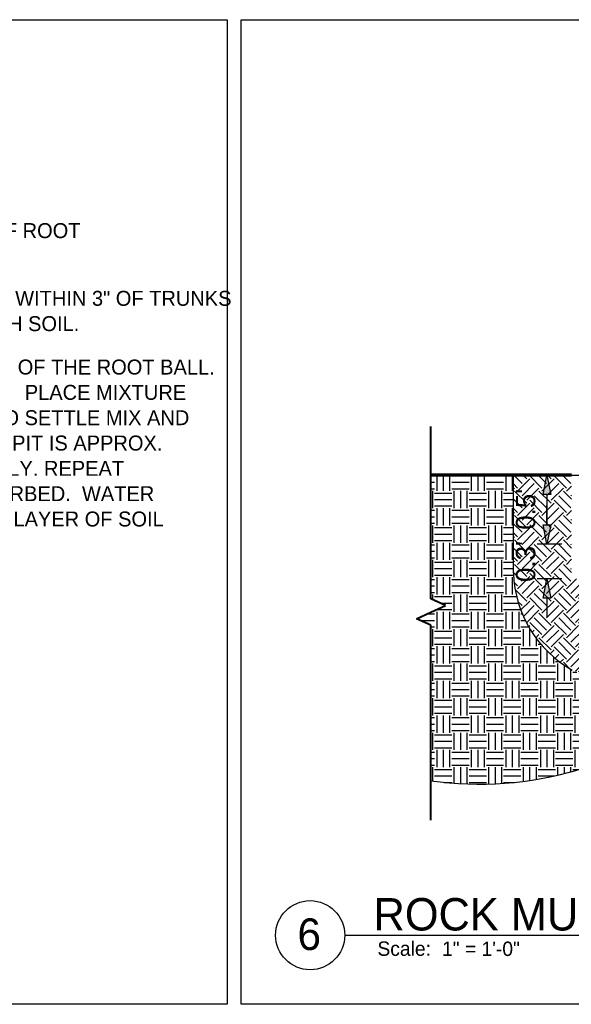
# Paper-space layout '113851PD001' of a CAD drawing. Header units: feet. Extents: x -1 to 187, y -1 to 115.
# Tile 28 of 32: x 21.71 to 25.7, y 5.13 to 12.26. Entities that reach past the tile are written whole.
import ezdxf

# ---------------------------------------------------------------- set-up
doc = ezdxf.new("R2010")
doc.units = ezdxf.units.FT
doc.header["$MEASUREMENT"] = 0
for name, color, linetype, plot in [('MA_Defpoints - soil edge guideline', 60, 'Continuous', False), ('MA_Detail - Defpoints - soil edge', 60, 'Continuous', False), ('MA_Detail - frame', 92, 'Continuous', False)]:
    doc.layers.add(name, color=color, linetype=linetype, plot=plot)
for name, color, linetype in [('MA_Detail - earth_disturbed_hatch', 251, 'Continuous'), ('MA_Detail - earth_undisturbed_hatch', 252, 'Continuous'), ('MA_Detail - title', 7, 'Continuous'), ('SH_Text', 7, 'Continuous')]:
    doc.layers.add(name, color=color, linetype=linetype)
for name, color, linetype, lineweight in [('MA_Detail - finish grade', 7, 'Continuous', 70), ('MA_Detail - matchline', 1, 'Continuous', 40), ('MA_Detail - text - label', 7, 'Continuous', 9)]:
    doc.layers.add(name, color=color, linetype=linetype, lineweight=lineweight)
doc.styles.add('MA - 1-2 inch text', font='GOTHIC.TTF', dxfattribs={"height": 2.5})
doc.styles.add('MA detail number', font='GOTHIC.TTF')
doc.styles.add('ols - plant details', font='GOTHIC.TTF', dxfattribs={"height": 1.3})
doc.styles.add('Slanted-Normal', font='font31.shx', dxfattribs={"height": 0.14})
doc.dimstyles.new('Dec-1  Slanted', dxfattribs={"dimtxt": 0.14, "dimasz": 0.14, "dimexe": 0.07000000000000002, "dimexo": 0.07000000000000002, "dimgap": 0.07000000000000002, "dimtad": 1, "dimdec": 1, "dimzin": 3, "dimdsep": 46, "dimtxsty": 'Slanted-Normal', "dimblk": 'Dim1', "dimcen": 0, "dimclrd": 95, "dimclre": 95, "dimclrt": 7, "dimadec": 1, "dimazin": 3, "dimtfac": 1, "dimtdec": 1, "dimtix": 1, "dimtofl": 0, "dimtmove": 1, "dimatfit": 3, "dimldrblk": 'Dim1', "dimfxl": 1, "dimtolj": 1, "dimtzin": 0, "dimlwd": -1, "dimlwe": -1, "dimarcsym": 0})

# ---------------------------------------------------------------- blocks, each defined once
blk = doc.blocks.new('Dim1')
h = blk.add_hatch(color=4)
h.dxf.hatch_style = 1
h.paths.add_polyline_path([(0, 0), (-1.000000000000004, -0.1999999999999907), (-1.000000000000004, 0.1999999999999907)])
at = {"color": 4}
blk.add_lwpolyline([(0, 0), (-1.000000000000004, -0.1999999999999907), (-1.000000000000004, 0.1999999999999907), (0, 0)], dxfattribs=at)
blk = doc.blocks.new('*D1016')
at = {"layer": 'Defpoints', "color": 0, "ltscale": 0.5, "transparency": 16777216}
for p in [(25.69938123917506, 8.96221129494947), (25.52186825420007, 8.462211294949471), (25.69938123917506, 8.462211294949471)]:
    blk.add_point(p, dxfattribs=at)
at = {"layer": 'SH_Text', "color": 95, "linetype": 'Continuous', "ltscale": 0.5, "transparency": 16777216}
for p, q in [((25.62938123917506, 8.96221129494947), (25.45186825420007, 8.96221129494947)), ((25.52186825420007, 8.822211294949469), (25.52186825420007, 8.602211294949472)), ((25.62938123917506, 8.462211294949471), (25.45186825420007, 8.462211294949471))]:
    blk.add_line(p, q, dxfattribs=at)
at = {"layer": 'SH_Text', "color": 95, "ltscale": 0.5, "transparency": 16777216, "xscale": 0.14, "yscale": 0.14, "zscale": 0.14}
for p, rotation in [((25.52186825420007, 8.96221129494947), 90), ((25.52186825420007, 8.462211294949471), 270)]:
    blk.add_blockref('Dim1', p, dxfattribs=dict(at, rotation=rotation))
at = {"layer": 'SH_Text', "color": 7, "ltscale": 0.5, "transparency": 16777216, "insert": (25.36853492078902, 8.714931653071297), "char_height": 0.14, "attachment_point": 5, "rotation": 90, "style": 'Slanted-Normal'}
blk.add_mtext("\\A1;0.5'", dxfattribs=at)
blk = doc.blocks.new('*D1017')
at = {"layer": 'Defpoints', "color": 0, "ltscale": 0.5, "transparency": 16777216}
for p in [(25.69660493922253, 8.462211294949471), (25.52186825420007, 8.212211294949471), (25.69938123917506, 8.212211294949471)]:
    blk.add_point(p, dxfattribs=at)
at = {"layer": 'SH_Text', "color": 95, "linetype": 'Continuous', "ltscale": 0.5, "transparency": 16777216}
for p, q in [((25.52186825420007, 8.602211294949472), (25.52186825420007, 8.74221129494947)), ((25.62660493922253, 8.462211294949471), (25.45186825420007, 8.462211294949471)), ((25.62938123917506, 8.212211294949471), (25.45186825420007, 8.212211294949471)), ((25.52186825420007, 8.07221129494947), (25.52186825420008, 7.932211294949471))]:
    blk.add_line(p, q, dxfattribs=at)
at = {"layer": 'SH_Text', "color": 95, "ltscale": 0.5, "transparency": 16777216, "xscale": 0.14, "yscale": 0.14, "zscale": 0.14}
for p, rotation in [((25.52186825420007, 8.462211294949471), 270), ((25.52186825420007, 8.212211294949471), 90)]:
    blk.add_blockref('Dim1', p, dxfattribs=dict(at, rotation=rotation))
at = {"layer": 'SH_Text', "color": 7, "ltscale": 0.5, "transparency": 16777216, "insert": (25.36853492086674, 8.337211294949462), "char_height": 0.14, "attachment_point": 5, "rotation": 90, "style": 'Slanted-Normal'}
blk.add_mtext("\\A1;0.3'", dxfattribs=at)

psp = doc.layouts.new('113851PD001')

# ---------------------------------------------------------------- hatches: boundary and pattern name
at = {"layer": 'MA_Detail - earth_disturbed_hatch'}
h = psp.add_hatch(dxfattribs=at)
h.set_pattern_fill('EARTH', color=256, scale=6, angle=-45.00000000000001)
h.set_pattern_definition([(315, (23.09923797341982, 5.598125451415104), (0.1767766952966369, -3.2473352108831e-17), [0.125, -0.125]), (315, (23.13238360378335, 5.631271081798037), (0.1767766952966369, -3.2473352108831e-17), [0.125, -0.125]), (315, (23.16552923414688, 5.664416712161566), (0.1767766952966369, -3.2473352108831e-17), [0.125, -0.125]), (44.99999999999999, (23.18762632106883, 5.664416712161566), (5.097706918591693e-17, 0.1767766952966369), [0.125, -0.125]), (44.99999999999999, (23.22077195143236, 5.631271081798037), (5.097706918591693e-17, 0.1767766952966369), [0.125, -0.125]), (44.99999999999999, (23.25391758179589, 5.598125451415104), (5.097706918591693e-17, 0.1767766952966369), [0.125, -0.125])])
edge = h.paths.add_edge_path()
edge.add_ellipse((26.10031406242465, 8.377478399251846), major_axis=(0.647995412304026, 0.647995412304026), ratio=0.999999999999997, start_angle=199.416460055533, end_angle=222.1458265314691)
edge.add_line((26.0546825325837, 7.462211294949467), (27.19938123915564, 7.462211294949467))
edge.add_line((27.19938123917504, 7.462211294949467), (27.19938123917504, 8.212211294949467))
edge.add_line((27.19938123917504, 8.212211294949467), (25.69938123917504, 8.212211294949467))
edge.add_line((25.69938123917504, 8.212211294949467), (25.69938123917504, 8.745959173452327))
edge.add_line((25.69938123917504, 8.745959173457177), (25.69897784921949, 8.74640023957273))
edge.add_line((25.69897784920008, 8.746400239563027), (25.69932687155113, 8.842677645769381))
edge.add_line((25.69932687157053, 8.842677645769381), (25.69938123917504, 8.842693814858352))
edge.add_line((25.69938123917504, 8.842693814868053), (25.69938123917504, 8.962211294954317))
edge.add_line((25.69938123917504, 8.962211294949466), (25.27974977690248, 8.962211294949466))
edge.add_line((25.27974977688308, 8.962211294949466), (25.27974977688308, 8.251854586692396))
edge.add_ellipse((26.11817130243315, 8.280809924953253), major_axis=(-0.5932069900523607, 0.5932069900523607), ratio=0.9999999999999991, start_angle=46.97795443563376, end_angle=105.4623101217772)
at = {"layer": 'MA_Detail - earth_undisturbed_hatch'}
h = psp.add_hatch(dxfattribs=at)
h.set_pattern_fill('EARTH', color=256, scale=6, angle=-90.00000000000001, style=0)
h.set_pattern_definition([(270, (23.09923797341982, 5.598125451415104), (0.125, -0.125), [0.125, -0.125]), (270, (23.14611297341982, 5.598125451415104), (0.125, -0.125), [0.125, -0.125]), (270, (23.19298797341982, 5.598125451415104), (0.125, -0.125), [0.125, -0.125]), (360, (23.20861297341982, 5.582500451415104), (0.125, 0.125), [0.125, -0.125]), (360, (23.20861297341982, 5.535625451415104), (0.125, 0.125), [0.125, -0.125]), (360, (23.20861297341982, 5.488750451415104), (0.125, 0.125), [0.125, -0.125])])
edge = h.paths.add_edge_path()
edge.add_ellipse((26.23336788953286, 5.121914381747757), major_axis=(1.25542099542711, 1.25542099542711), ratio=0.9999999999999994, start_angle=382.8955957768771, end_angle=421.3731127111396, ccw=False)
edge.add_ellipse((27.40065745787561, 8.121462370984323), major_axis=(-1.020825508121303, 1.020825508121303), ratio=0.9999999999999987, start_angle=114.7700997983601, end_angle=187.8174397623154)
edge.add_ellipse((29.20368132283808, 6.722304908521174), major_axis=(-0.5931165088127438, 0.5931165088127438), ratio=0.9999999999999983, start_angle=-16.897706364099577, end_angle=6.1054860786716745, ccw=False)
edge.add_line((28.8085700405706, 7.462211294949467), (27.69938123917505, 7.462211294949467))
edge.add_line((27.69938123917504, 7.462211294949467), (27.19938123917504, 7.462211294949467))
edge.add_line((27.19938123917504, 7.462211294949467), (26.0546825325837, 7.462211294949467))
edge.add_ellipse((26.10031406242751, 8.377478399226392), major_axis=(0.6479954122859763, 0.6479954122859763), ratio=0.9999999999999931, start_angle=199.4164600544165, end_angle=222.1458265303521, ccw=False)
edge.add_ellipse((26.11817130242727, 8.280809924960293), major_axis=(0.5932069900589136, 0.5932069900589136), ratio=0.9999999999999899, start_angle=136.977954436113, end_angle=195.4623101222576, ccw=False)
edge.add_line((25.27974977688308, 8.251854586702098), (25.27974977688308, 8.962211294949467))
edge.add_line((25.27974977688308, 8.962211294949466), (24.6831161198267, 8.962211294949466))
edge.add_line((24.6831161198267, 8.962211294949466), (24.6831161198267, 8.067845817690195))
edge.add_line((24.6831161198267, 8.067845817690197), (24.78833016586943, 8.019682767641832))
edge.add_line((24.78833016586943, 8.019682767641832), (24.6831161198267, 7.971519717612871))
edge.add_line((24.6831161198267, 7.971519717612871), (24.57790207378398, 7.923356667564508))
edge.add_line((24.57790207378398, 7.923356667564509), (24.6831161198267, 7.875193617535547))
edge.add_line((24.6831161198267, 7.875193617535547), (24.68304670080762, 6.750527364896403))
edge.add_ellipse((25.03359128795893, 9.234708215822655), major_axis=(1.773983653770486, 1.773983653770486), ratio=0.9999999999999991, start_angle=216.9679820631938, end_angle=241.1849436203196)

# ---------------------------------------------------------------- linework, layer by layer
at = {"layer": 'MA_Defpoints - soil edge guideline'}
psp.add_line((25.69660493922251, 8.962211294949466), (27.24104790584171, 8.962211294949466), dxfattribs=at)
psp.add_ellipse((25.03359128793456, 9.234708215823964), major_axis=(-1.773983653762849, 1.773983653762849), ratio=0.9999999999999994, start_param=2.216037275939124, end_param=2.641397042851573, dxfattribs=at)
at = {"layer": 'MA_Detail - Defpoints - soil edge'}
for p, q in [((25.27974977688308, 8.251854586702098), (25.27974977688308, 8.962211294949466)), ((25.27974977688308, 8.962211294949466), (25.69660493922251, 8.962211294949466))]:
    psp.add_line(p, q, dxfattribs=at)
psp.add_ellipse((26.11817130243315, 8.280809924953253), major_axis=(-0.5932069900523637, 0.5932069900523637), ratio=0.9999999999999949, start_param=0.8199199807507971, end_param=1.840664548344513, dxfattribs=at)
at = {"layer": 'MA_Detail - earth_disturbed_hatch'}
psp.add_line((25.69660493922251, 8.962211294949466), (24.6831161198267, 8.962211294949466), dxfattribs=at)
at = {"layer": 'MA_Detail - finish grade'}
psp.add_line((25.69938123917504, 8.962211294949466), (24.6831161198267, 8.962211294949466), dxfattribs=at)
at = {"layer": 'MA_Detail - frame'}
for p, q in [((13.09171706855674, 12.25775120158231), (23.20954287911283, 12.25775120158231)), ((23.20954287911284, 12.25775120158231), (23.20954287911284, 5.132751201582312)), ((23.30954287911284, 12.25775120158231), (31.05121792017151, 12.25775120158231)), ((23.30954287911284, 5.132751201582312), (23.30954287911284, 12.25775120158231)), ((23.20954287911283, 5.132751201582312), (13.09171706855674, 5.132751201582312)), ((31.05121792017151, 5.132751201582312), (23.30954287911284, 5.132751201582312))]:
    psp.add_line(p, q, dxfattribs=at)
at = {"layer": 'MA_Detail - matchline'}
for p, q in [((24.6831161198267, 8.067845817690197), (24.6831161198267, 9.314129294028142)), ((24.78833016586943, 8.019682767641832), (24.6831161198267, 8.067845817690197)), ((24.6831161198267, 7.971519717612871), (24.78833016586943, 8.019682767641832)), ((24.57790207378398, 7.923356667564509), (24.6831161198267, 7.971519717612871)), ((24.6831161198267, 7.875193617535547), (24.57790207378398, 7.923356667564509)), ((24.68302906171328, 6.464753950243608), (24.6831161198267, 7.875193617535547))]:
    psp.add_line(p, q, dxfattribs=at)
at = {"layer": 'MA_Detail - title'}
psp.add_line((24.05954287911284, 5.632751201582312), (30.94418603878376, 5.632751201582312), dxfattribs=at)
psp.add_ellipse((23.80954287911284, 5.632751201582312), major_axis=(-0.1767766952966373, 0.1767766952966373), ratio=0.9999999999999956, start_param=3.926990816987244, end_param=10.21017612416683, dxfattribs=at)

# ---------------------------------------------------------------- texts
at = {"layer": 'MA_Detail - text - label'}
for s, height, style, p in [('EXCAVATE PLANTING HOLE SO THAT TOP OF ROOT', 0.1083333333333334, 'ols - plant details', (18.46984615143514, 10.67722287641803)), ('3" LAYER OF MULCH, DO NOT PLACE MULCH WITHIN 3" OF TRUNKS', 0.1083333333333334, 'ols - plant details', (18.47734289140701, 10.18729749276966)), ('OR STEMS.  CREATE 2" WATER SAUCER WITH SOIL.', 0.1083333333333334, 'ols - plant details', (18.47424975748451, 10.00401703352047)), ('DIG PLANTING HOLE 3 TIMES THE DIAMETER OF THE ROOT BALL.', 0.1083333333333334, 'ols - plant details', (18.47450949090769, 9.690103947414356)), ('PLACE MIXTURE', 0.1083333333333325, 'ols - plant details', (21.74542496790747, 9.506823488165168)), ('AROUND ROOT BALL IN LAYERS,TAMPING TO SETTLE MIX AND', 0.1083333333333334, 'ols - plant details', (18.4840834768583, 9.32354302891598)), ('ELIMINATE VOIDS AND AIR POCKETS. WHEN PIT IS APPROX.', 0.1083333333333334, 'ols - plant details', (18.47443584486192, 9.140262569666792)), ('ONE-HALF BACKFILLED, WATER THOROUGHLY. REPEAT', 0.1083333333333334, 'ols - plant details', (18.47929648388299, 8.956982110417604)), ('WATERING UNTIL NO MORE WATER IS ABSORBED.  WATER', 0.1083333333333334, 'ols - plant details', (18.48062211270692, 8.773701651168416)), ('AGAIN AFTER PLACING AND TAMPING FINAL LAYER OF SOIL', 0.1083333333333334, 'ols - plant details', (18.4840834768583, 8.590421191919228)), ('ROCK MULCH EDGING - ALONG CURB', 0.234375, 'MA - 1-2 inch text', (24.26795729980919, 5.667037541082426)), ('6', 0.2287268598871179, 'MA detail number', (23.7175701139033, 5.525759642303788)), ('Scale:', 0.104166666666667, 'MA - 1-2 inch text', (24.29584011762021, 5.483643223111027)), (' 1" = 1\'-0"', 0.1041666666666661, 'MA - 1-2 inch text', (24.72440345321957, 5.482333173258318))]:
    psp.add_text(s, height=height, dxfattribs=dict(at, style=style)).set_placement(p)

# ---------------------------------------------------------------- dimensions: what is measured, and where the dimension line sits
at = {"layer": 'SH_Text', "ltscale": 0.5}
dim = psp.add_linear_dim(base=(25.52186825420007, 8.462211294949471), p1=(25.69938123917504, 8.962211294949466), p2=(25.69938123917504, 8.462211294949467), angle=270, dimstyle='Dec-1  Slanted', override={"dimpost": "'"}, dxfattribs=at)
dim.commit()
dim.dimension.update_dxf_attribs({"geometry": '*D1016', "text_midpoint": (25.52186825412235, 8.714931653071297), "dimtype": 160})
dim = psp.add_linear_dim(base=(25.52186825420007, 8.212211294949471), p1=(25.69660493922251, 8.462211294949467), p2=(25.69938123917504, 8.212211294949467), angle=270, dimstyle='Dec-1  Slanted', override={"dimpost": "'"}, dxfattribs=at)
dim.commit()
dim.dimension.update_dxf_attribs({"geometry": '*D1017', "text_midpoint": (25.36853492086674, 8.337211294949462)})

doc.saveas('drawing.dxf')
